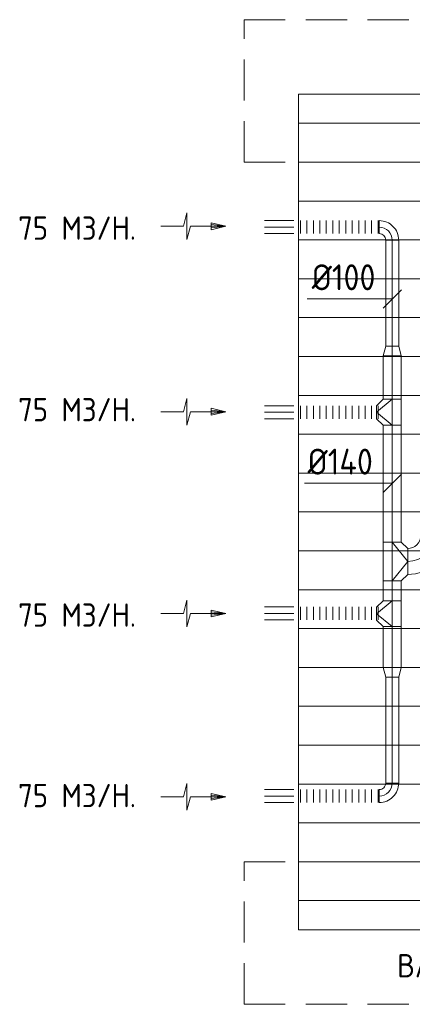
# Model space of a CAD drawing. Header units: millimetres. Extents: x -74969 to 28416, y 4400 to 50969.
# Tile 17 of 32: x -74790 to -71760, y 42802 to 50402. Entities that reach past the tile are written whole.
import ezdxf
from ezdxf.enums import TextEntityAlignment as Align

# ---------------------------------------------------------------- set-up
doc = ezdxf.new("R2010")
doc.units = ezdxf.units.MM
doc.header["$LTSCALE"] = 50
doc.linetypes.add('HIDDEN', pattern=[9.525, 6.35, -3.175])
for name, color, linetype, lineweight in [('WL570---_BESTAAND-HARTLIJN', 161, 'Continuous', 0), ('WL570---_BESTAAND-MAATVOERING', 161, 'Continuous', 0), ('WL570---_BESTAAND-RETOUR', 100, 'Continuous', 0)]:
    doc.layers.add(name, color=color, linetype=linetype, lineweight=lineweight)
doc.styles.add('ISO', font='ISO', dxfattribs={"height": 162})
doc.styles.add('MAATVOERING', font='ISO')

# ---------------------------------------------------------------- blocks, each defined once
blk = doc.blocks.new('KARO')
for p, q in [((1, 0.5), (0, 0.5)), ((0, -0.5), (1, -0.5))]:
    blk.add_line(p, q)
at = {"invisible_edges": 15}
blk.add_3dface([(0, 0.5), (0, -0.5), (1, -0.5), (1, 0.5)], dxfattribs=at)
at = {"layer": 'WL570---_BESTAAND-HARTLIJN'}
blk.add_line((0, 0), (1, 0), dxfattribs=at)
blk = doc.blocks.new('OBO10000090H')
blk.add_lwpolyline([(50, -100, 0.414214), (-100, 50), (-100, -50, -0.414214), (-50, -100)], format="xyb", close=True)
at = {"invisible_edges": 15}
for points in [[(-91.3, -50.8), (-74, 47.7), (-100, 50), (-100, -50)], [(-82.9, -53), (-48.7, 41), (-74, 47.7), (-91.3, -50.8)], [(-75, -56.7), (-25, 29.9), (-48.7, 41), (-82.9, -53)], [(-67.9, -61.7), (-3.6, 14.9), (-25, 29.9), (-75, -56.7)], [(-61.7, -67.9), (14.9, -3.6), (-3.6, 14.9), (-67.9, -61.7)], [(-56.7, -75), (29.9, -25), (14.9, -3.6), (-61.7, -67.9)], [(-53, -82.9), (41, -48.7), (29.9, -25), (-56.7, -75)], [(-50.8, -91.3), (47.7, -74), (41, -48.7), (-53, -82.9)], [(-50, -100), (50, -100), (47.7, -74), (-50.8, -91.3)]]:
    blk.add_3dface(points, dxfattribs=at)
at = {"layer": 'WL570---_BESTAAND-HARTLIJN'}
blk.add_arc((-100, -100), 100, 0, 90, dxfattribs=at)
blk = doc.blocks.new('OSV1401000740K')
blk.add_lwpolyline([(-74.6, -70), (0, -50), (0, 50), (-74.6, 70)], close=True)
at = {"layer": 'WL570---_BESTAAND-HARTLIJN'}
blk.add_line((-74.6, 0), (0, 0), dxfattribs=at)
blk = doc.blocks.new('OTS14014010000H')
blk.add_lwpolyline([(-100, -70), (100, -70), (100, 70), (50, 120), (-50, 120), (-100, 70)], close=True)
at = {"layer": 'WL570---_BESTAAND-HARTLIJN'}
blk.add_line((-100, 0), (100, 0), dxfattribs=at)
at = {"layer": 'WL570---_BESTAAND-RETOUR'}
blk.add_lwpolyline([(-100, 0), (0, 120), (100, 0)], dxfattribs=at)
blk = doc.blocks.new('AFZPIJL')
for points in [[(0, -10), (0, -6.52), (-2.06, -5.97), (2.06, -5.97), (0, -5.41), (0, 0)], [(-0.26, -2.22), (0, 0)], [(0.26, -2.22), (0, 0)]]:
    blk.add_lwpolyline(points)
blk.add_lwpolyline([(0.52, -2.22), (-0.52, -2.22), (0, 0)], close=True)
blk = doc.blocks.new('OBO20000090H')
blk.add_lwpolyline([(100, -200, 0.414214), (-200, 100), (-200, -100, -0.414214), (-100, -200)], format="xyb", close=True)
at = {"invisible_edges": 15}
for points in [[(-182.6, -101.5), (-147.9, 95.4), (-200, 100), (-200, -100)], [(-165.8, -106), (-97.4, 81.9), (-147.9, 95.4), (-182.6, -101.5)], [(-150, -113.4), (-50, 59.8), (-97.4, 81.9), (-165.8, -106)], [(-135.7, -123.4), (-7.2, 29.8), (-50, 59.8), (-150, -113.4)], [(-123.4, -135.7), (29.8, -7.2), (-7.2, 29.8), (-135.7, -123.4)], [(-113.4, -150), (59.8, -50), (29.8, -7.2), (-123.4, -135.7)], [(-106, -165.8), (81.9, -97.4), (59.8, -50), (-113.4, -150)], [(-101.5, -182.6), (95.4, -147.9), (81.9, -97.4), (-106, -165.8)], [(-100, -200), (100, -200), (95.4, -147.9), (-101.5, -182.6)]]:
    blk.add_3dface(points, dxfattribs=at)
at = {"layer": 'WL570---_BESTAAND-HARTLIJN'}
blk.add_arc((-200, -200), 200, 0, 90, dxfattribs=at)
blk = doc.blocks.new('OTS14014020000H')
blk.add_lwpolyline([(-150, -70), (150, -70), (150, 70), (100, 120), (-100, 120), (-150, 70)], close=True)
at = {"layer": 'WL570---_BESTAAND-HARTLIJN'}
blk.add_line((-150, 0), (150, 0), dxfattribs=at)
at = {"layer": 'WL570---_BESTAAND-RETOUR'}
blk.add_lwpolyline([(-150, 0), (0, 120), (150, 0)], dxfattribs=at)
blk = doc.blocks.new('FLLINE100')
blk.add_line((0, -50), (0, 50))
blk = doc.blocks.new('OEX1000065900')
at = {"rotation": 180}
for p in [(50, 0), (100, 0), (150, 0), (200, 0), (250, 0), (300, 0), (350, 0), (400, 0), (450, 0), (500, 0), (550, 0), (600, 0), (650, 0)]:
    blk.add_blockref('FLLINE100', p, dxfattribs=at)
blk = doc.blocks.new('MVLINE')
blk.add_line((35.4, -35.4), (-35.4, 35.4))
blk = doc.blocks.new('Block plafond 6e verd noord')
at = {"color": 8, "linetype": 'Continuous', "lineweight": 13}
for p, q in [((0, 0), (21450, 0)), ((0, 0), (0, -6450)), ((0, -224.9), (21447.3, -224.9)), ((0, -524.9), (21447.3, -524.9)), ((0, -824.9), (21447.3, -824.9)), ((0, -1124.9), (21447.3, -1124.9)), ((0, -1424.9), (21447.3, -1424.9)), ((0, -1724.9), (21447.3, -1724.9)), ((0, -2024.9), (21447.3, -2024.9)), ((0, -2324.9), (21447.3, -2324.9)), ((0, -2624.9), (21447.3, -2624.9)), ((0, -2924.9), (21447.3, -2924.9)), ((0, -3224.9), (21447.3, -3224.9)), ((0, -3524.9), (21447.3, -3524.9)), ((0, -3824.9), (21447.3, -3824.9)), ((0, -4124.9), (21447.3, -4124.9)), ((0, -4424.9), (21447.3, -4424.9)), ((0, -4724.9), (21447.3, -4724.9)), ((0, -5024.9), (21447.3, -5024.9)), ((0, -5324.9), (21447.3, -5324.9)), ((0, -5624.9), (21447.3, -5624.9)), ((0, -5924.9), (21447.3, -5924.9)), ((0, -6224.9), (21447.3, -6224.9)), ((0, -6450), (21450, -6450))]:
    blk.add_line(p, q, dxfattribs=at)

msp = doc.modelspace()

# ---------------------------------------------------------------- linework, layer by layer
at = {"layer": 'WL570---_BESTAAND-MAATVOERING', "color": 7, "linetype": 'HIDDEN'}
for p, q in [((-73057.7, 50402.4), (-50769.4, 50402.4)), ((-73057.7, 49302.4), (-73057.7, 50402.4)), ((-73057.7, 49302.4), (-50769.4, 49302.4)), ((-73057.7, 43902.4), (-58484, 43902.4)), ((-73057.7, 42802.4), (-73057.7, 43902.4)), ((-73057.7, 42802.4), (-58730.7, 42802.4))]:
    msp.add_line(p, q, dxfattribs=at)
at = {"layer": 'WL570---_BESTAAND-MAATVOERING'}
for points in [[(-71915.4, 48247.3), (-71994.8, 48247.3), (-72572.2, 48247.3)], [(-71915.4, 46824.4), (-72014.7, 46824.4), (-72592.1, 46824.4)]]:
    msp.add_lwpolyline(points, dxfattribs=at)

# ---------------------------------------------------------------- block references
msp.add_blockref('Block plafond 6e verd noord', (-72638.5, 49827.4))
at = {"layer": 'WL570---_BESTAAND-MAATVOERING', "xscale": 2, "yscale": 2, "zscale": 2}
for p, rotation in [((-71915.4, 48247.3), 90.000000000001), ((-71915.4, 46824.4), 90)]:
    msp.add_blockref('MVLINE', p, dxfattribs=dict(at, rotation=rotation))
at = {"layer": 'WL570---_BESTAAND-RETOUR', "color": 2, "xscale": 50, "yscale": 50, "zscale": 50, "rotation": 270.000000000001}
for p in [(-73200.5, 48807.6), (-73200.5, 47376.6), (-73200.5, 45818.4), (-73200.5, 44403.3)]:
    msp.add_blockref('AFZPIJL', p, dxfattribs=at)
at = {"layer": 'WL570---_BESTAAND-RETOUR', "xscale": 227.7008951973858, "yscale": 100, "zscale": 100}
for p in [(-72901.7, 48801.2), (-72901.7, 47372.7), (-72901.7, 45819.9), (-72901.7, 44409.5)]:
    msp.add_blockref('KARO', p, dxfattribs=at)
at = {"layer": 'WL570---_BESTAAND-RETOUR'}
for name, p in [('OEX1000065900', (-72674, 48801.2)), ('OBO10000090H', (-71915.4, 48801.2)), ('OEX1000065900', (-72674, 47372.7)), ('OEX1000065900', (-72674, 45819.9)), ('OEX1000065900', (-72674, 44409.5))]:
    msp.add_blockref(name, p, dxfattribs=at)
for p, xscale, yscale, zscale, rotation in [((-71915.4, 48701.2), 818.9038330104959, 100, 100, 270.000000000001), ((-71915.4, 47472.1), 335.5004954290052, 140, 140, 90), ((-71915.4, 47272.1), 901.8171946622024, 140, 140, 270), ((-71915.4, 45917.6), 152.7346581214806, 140, 140, 90), ((-71915.4, 45717.6), 314.5261068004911, 140, 140, 270), ((-71915.4, 44509.5), -818.9038330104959, 100, 100, 269.999999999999)]:
    msp.add_blockref('KARO', p, dxfattribs=dict(at, xscale=xscale, yscale=yscale, zscale=zscale, rotation=rotation))
for name, p, rotation in [('OSV1401000740K', (-71915.4, 47882.3), 90), ('OTS14014010000H', (-71915.4, 47372.1), 90), ('OTS14014020000H', (-71915.4, 46220.3), 270), ('OTS14014010000H', (-71915.4, 45817.6), 90), ('OSV1401000740K', (-71915.4, 45328.4), 270)]:
    msp.add_blockref(name, p, dxfattribs=dict(at, rotation=rotation))
at = {"layer": 'WL570---_BESTAAND-RETOUR', "xscale": -1, "rotation": 180}
for name, p in [('OBO20000090H', (-71595.4, 46220.3)), ('OBO10000090H', (-71915.4, 44409.5))]:
    msp.add_blockref(name, p, dxfattribs=at)

# ---------------------------------------------------------------- texts
at = {"layer": 'WL570---_BESTAAND-MAATVOERING', "style": 'MAATVOERING'}
for s, p in [('%%c100', (-72044.8, 48314)), ('%%c140', (-72064.7, 46891.1))]:
    msp.add_text(s, height=200, dxfattribs=at).set_placement(p, align=Align.RIGHT)
at = {"layer": 'WL570---_BESTAAND-MAATVOERING', "style": 'ISO'}
msp.add_text('BALK 1100x320', height=180, dxfattribs=at).set_placement((-71877, 43010.3))
at = {"layer": 'WL570---_BESTAAND-RETOUR', "color": 2, "style": 'MAATVOERING'}
for p in [(-74802, 48703.7), (-74802, 47302.3), (-74802, 45717), (-74802, 44323.5)]:
    msp.add_text('75 M3/H.', height=180, rotation=360, dxfattribs=at).set_placement(p)

doc.saveas('drawing.dxf')
